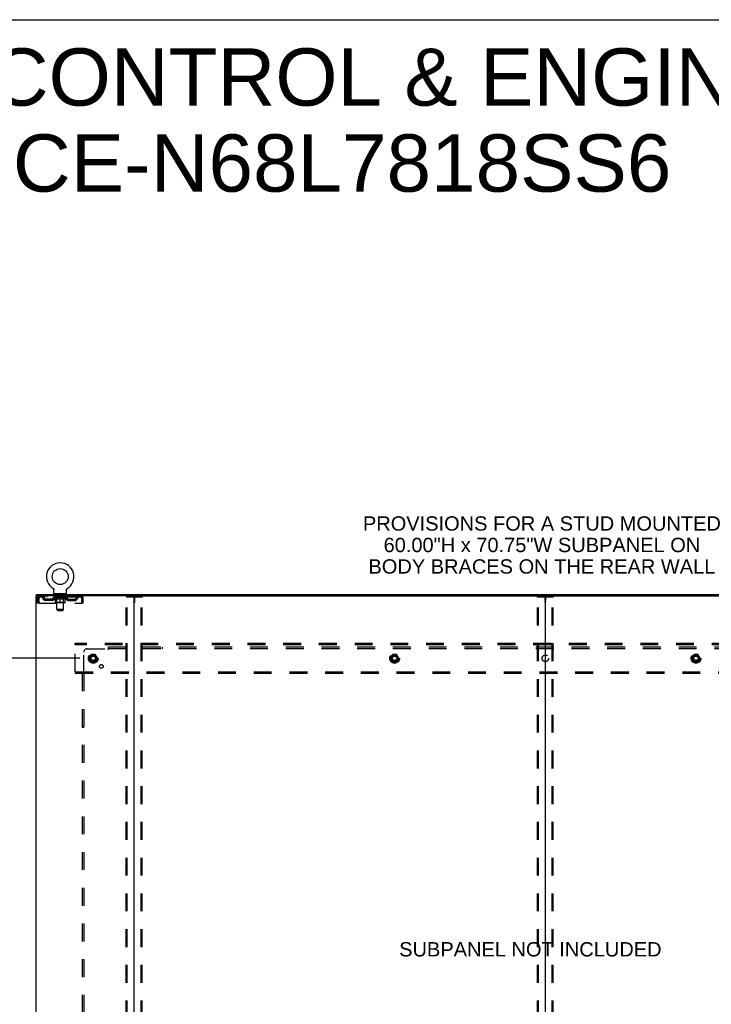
# Model space of a CAD drawing. Header units: inches. Extents: x 0 to 248, y 0 to 160.
# Tile 81 of 82: x 168 to 221, y 85 to 160. Entities that reach past the tile are written whole.
import ezdxf

# ---------------------------------------------------------------- set-up
doc = ezdxf.new("R2010")
doc.units = ezdxf.units.IN
doc.header["$LTSCALE"] = 13.627625
doc.header["$MEASUREMENT"] = 0
doc.linetypes.add('DOT', pattern=[0.2, 0.1, -0.1])
doc.linetypes.add('HIDDEN', pattern=[0.2, 0.1, -0.1])
doc.layers.get('0').update_dxf_attribs({"linetype": 'CONTINUOUS'})
for name, color, linetype in [('DEFAULT_2', 8, 'HIDDEN'), ('DIMENSIONS', 7, 'CONTINUOUS'), ('SUBPANEL', 7, 'CONTINUOUS'), ('WITNESSMARKS', 7, 'CONTINUOUS')]:
    doc.layers.add(name, color=color, linetype=linetype)
doc.styles.get("Standard").update_dxf_attribs({"font": 'arial.ttf'})
doc.dimstyles.new('DIMSTYLE_1', dxfattribs={"dimtxt": 1.093125, "dimasz": 1.4575, "dimexe": 0.09, "dimexo": 0.07, "dimgap": 0.0375, "dimtad": 0, "dimtih": 1, "dimtoh": 1, "dimzin": 4, "dimdsep": 46, "dimtxsty": 'Standard', "dimblk": '_FILLED', "dimblk1": '_FILLED', "dimblk2": '_FILLED', "dimcen": 0.09, "dimadec": 3, "dimazin": 1, "dimtfac": 1, "dimtdec": 3, "dimtofl": 0, "dimtmove": 0, "dimatfit": 3, "dimldrblk": '_FILLED', "dimfxl": 0, "dimtolj": 1, "dimtzin": 4, "dimarcsym": 0})

# ---------------------------------------------------------------- blocks, each defined once
blk = doc.blocks.new('_FILLED')
at = {"color": 0, "linetype": 'ByBlock'}
blk.add_solid([(0, 0), (-1, 0.2), (-1, -0.2)], dxfattribs=at)
blk = doc.blocks.new('*D3')
at = {"layer": 'DIMENSIONS', "color": 2, "linetype": 'Continuous'}
for p, q in [((172.396, 111.608), (161.81, 111.608)), ((163.122, 111.608), (163.122, 85.568)), ((163.122, 53.358), (163.122, 83.382)), ((172.396, 53.358), (161.81, 53.358))]:
    blk.add_line(p, q, dxfattribs=at)
at = {"layer": 'DIMENSIONS', "color": 2, "linetype": 'Continuous', "xscale": 1.4575, "yscale": 1.4575, "zscale": 1.4575}
for p, rotation in [((163.122, 111.608), 90), ((163.122, 53.358), 270)]:
    blk.add_blockref('_FILLED', p, dxfattribs=dict(at, rotation=rotation))
at = {"layer": 'DIMENSIONS', "color": 2, "linetype": 'Continuous', "insert": (163.122, 85.022), "char_height": 1.0931, "width": 3.81984, "attachment_point": 2, "line_spacing_factor": 0.9}
blk.add_mtext('58.25', dxfattribs=at)

msp = doc.modelspace()

# ---------------------------------------------------------------- linework, layer by layer
at = {"color": 7, "linetype": 'Continuous'}
for p, q in [((0, 160.325), (247.775, 160.325)), ((169.093, 116.379), (169.093, 116.483)), ((170.359, 116.929), (170.359, 116.93)), ((170.359, 116.93), (170.362, 116.928)), ((170.362, 116.928), (170.365, 116.926)), ((170.365, 116.926), (170.366, 116.925)), ((170.366, 116.925), (170.37, 116.922)), ((170.37, 116.922), (170.373, 116.92)), ((170.373, 116.92), (170.377, 116.917)), ((170.377, 116.917), (170.38, 116.914)), ((170.38, 116.914), (170.383, 116.911)), ((170.383, 116.911), (170.386, 116.908)), ((170.386, 116.908), (170.389, 116.905)), ((170.389, 116.905), (170.392, 116.901)), ((170.392, 116.902), (170.395, 116.898)), ((170.395, 116.898), (170.397, 116.895)), ((170.397, 116.895), (170.4, 116.891)), ((170.4, 116.891), (170.402, 116.887)), ((170.402, 116.887), (170.404, 116.884)), ((170.404, 116.884), (170.406, 116.88)), ((170.406, 116.88), (170.408, 116.876)), ((170.408, 116.876), (170.41, 116.872)), ((170.41, 116.872), (170.412, 116.868)), ((170.412, 116.868), (170.413, 116.864)), ((170.413, 116.864), (170.415, 116.86)), ((170.415, 116.86), (170.416, 116.856)), ((170.42, 116.83), (170.42, 116.826)), ((170.42, 116.826), (170.42, 116.822)), ((170.42, 116.573), (170.42, 116.822)), ((170.458, 116.513), (170.458, 116.483)), ((171.333, 116.513), (170.458, 116.513)), ((171.333, 116.513), (171.333, 116.483)), ((171.37, 116.573), (171.37, 116.822)), ((171.374, 116.851), (171.375, 116.856)), ((171.375, 116.856), (171.376, 116.86)), ((171.376, 116.86), (171.378, 116.864)), ((171.378, 116.864), (171.379, 116.868)), ((171.379, 116.868), (171.381, 116.872)), ((171.381, 116.872), (171.383, 116.876)), ((171.383, 116.876), (171.385, 116.88)), ((171.385, 116.88), (171.387, 116.884)), ((171.387, 116.884), (171.389, 116.887)), ((171.389, 116.887), (171.391, 116.891)), ((171.391, 116.891), (171.394, 116.895)), ((171.394, 116.895), (171.396, 116.898)), ((171.396, 116.898), (171.399, 116.902)), ((171.399, 116.901), (171.402, 116.905)), ((171.402, 116.905), (171.405, 116.908)), ((171.405, 116.908), (171.408, 116.911)), ((171.408, 116.911), (171.411, 116.914)), ((171.411, 116.914), (171.414, 116.917)), ((171.414, 116.917), (171.418, 116.92)), ((171.417, 116.92), (171.421, 116.922)), ((171.421, 116.922), (171.424, 116.925)), ((171.424, 116.925), (171.426, 116.926)), ((171.424, 116.925), (171.426, 116.926)), ((171.426, 116.926), (171.429, 116.928)), ((171.429, 116.928), (171.432, 116.93)), ((171.432, 116.93), (171.432, 116.929)), ((169.131, 116.379), (169.098, 116.379)), ((176.501, 116.379), (239.331, 116.379)), ((207.916, 116.339), (207.916, 48.627))]:
    msp.add_line(p, q, dxfattribs=at)
at = {"color": 3, "linetype": 'Continuous'}
for p, q in [((169.093, 116.483), (246.739, 116.483)), ((169.041, 116.379), (169.041, 48.587)), ((169.098, 116.379), (169.041, 116.379)), ((176.501, 116.379), (169.131, 116.379)), ((176.541, 48.627), (176.541, 116.339))]:
    msp.add_line(p, q, dxfattribs=at)
at = {"color": 7, "linetype": 'Continuous'}
for points in [[(170.416, 116.856), (170.417, 116.851), (170.418, 116.847), (170.419, 116.843), (170.419, 116.839), (170.42, 116.834), (170.42, 116.83), (170.42, 116.826)], [(171.37, 116.822), (171.37, 116.826), (171.371, 116.83), (171.371, 116.834), (171.372, 116.839), (171.372, 116.843), (171.373, 116.847), (171.374, 116.851)], [(171.37, 116.826), (171.371, 116.83), (171.371, 116.834), (171.372, 116.839), (171.372, 116.843)]]:
    msp.add_lwpolyline(points, dxfattribs=at)
msp.add_circle((170.895, 117.837), 0.609, dxfattribs=at)
for centre, radius, start, end in [((170.895, 117.837), 1.054, 300.39933, 239.60067), ((170.48, 116.573), 0.06, 180, 270), ((171.31, 116.573), 0.06, 270, 360), ((176.581, 116.339), 0.04, 90, 180), ((207.876, 116.339), 0.04, 0, 90), ((207.956, 116.339), 0.04, 90, 180)]:
    msp.add_arc(centre, radius, start, end, dxfattribs=at)
at = {"color": 3, "linetype": 'Continuous'}
msp.add_arc((176.501, 116.339), 0.04, 0, 90, dxfattribs=at)
at = {"layer": 'DEFAULT_2', "color": 8, "linetype": 'HIDDEN'}
for p, q in [((170.359, 116.93), (170.359, 116.93)), ((170.365, 116.926), (170.366, 116.925)), ((170.55, 116.513), (170.55, 116.483)), ((170.585, 116.423), (170.585, 116.503)), ((171.205, 116.423), (171.205, 116.503)), ((171.24, 116.513), (171.24, 116.483)), ((171.432, 116.93), (171.432, 116.93)), ((169.145, 116.212), (169.145, 115.816)), ((169.145, 116.212), (169.249, 116.212)), ((169.249, 115.816), (169.145, 115.816)), ((169.249, 116.212), (169.249, 115.816)), ((169.279, 115.816), (169.279, 116.212)), ((169.279, 115.816), (172.511, 115.816)), ((169.312, 116.379), (169.312, 116.275)), ((172.478, 116.275), (169.312, 116.275)), ((169.781, 116.024), (169.781, 116.128)), ((170.264, 116.128), (169.781, 116.128)), ((170.264, 116.024), (169.781, 116.024)), ((169.864, 116.379), (169.864, 116.275)), ((170.031, 116.024), (170.031, 116.128)), ((170.389, 116.238), (170.389, 116.275)), ((170.517, 116.148), (170.389, 116.238)), ((171.402, 116.238), (170.389, 116.238)), ((170.397, 116.27), (170.397, 116.275)), ((170.404, 116.267), (170.404, 116.27)), ((170.404, 116.267), (171.387, 116.267)), ((170.411, 116.267), (170.411, 116.27)), ((170.412, 116.267), (170.412, 116.27)), ((170.42, 116.27), (170.42, 116.275)), ((170.433, 116.267), (170.433, 116.27)), ((170.434, 116.267), (170.434, 116.27)), ((170.457, 116.27), (170.457, 116.275)), ((170.458, 116.275), (170.458, 116.379)), ((170.469, 116.267), (170.469, 116.27)), ((170.471, 116.267), (170.471, 116.27)), ((170.634, 116.269), (170.473, 116.269)), ((170.508, 116.27), (170.508, 116.275)), ((170.509, 116.267), (170.509, 116.269)), ((170.509, 116.267), (170.509, 116.269)), ((170.512, 116.267), (170.512, 116.269)), ((170.517, 116.267), (170.517, 116.27)), ((170.517, 116.267), (170.517, 116.269)), ((170.517, 116.148), (170.525, 116.148)), ((170.52, 116.267), (170.52, 116.27)), ((170.523, 116.267), (170.523, 116.27)), ((170.525, 115.858), (170.525, 116.183)), ((170.526, 116.267), (170.526, 116.269)), ((170.538, 116.267), (170.538, 116.269)), ((170.552, 116.267), (170.552, 116.269)), ((170.553, 116.267), (170.553, 116.271)), ((171.236, 115.829), (170.555, 115.829)), ((170.569, 116.267), (170.569, 116.269)), ((170.57, 116.27), (170.57, 116.275)), ((170.578, 116.267), (170.578, 116.27)), ((170.581, 116.267), (170.581, 116.27)), ((170.588, 116.267), (170.588, 116.269)), ((170.654, 116.413), (170.595, 116.413)), ((170.597, 116.267), (170.597, 116.273)), ((170.61, 116.267), (170.61, 116.269)), ((170.612, 116.267), (170.612, 116.269)), ((170.645, 115.86), (170.614, 115.829)), ((170.634, 116.267), (170.634, 116.269)), ((170.688, 116.269), (170.638, 116.269)), ((170.639, 116.148), (170.782, 116.148)), ((170.642, 116.27), (170.642, 116.275)), ((170.645, 115.86), (170.645, 116.235)), ((171.145, 115.86), (170.645, 115.86)), ((170.646, 115.323), (170.646, 116.403)), ((170.648, 116.267), (170.648, 116.27)), ((170.651, 116.267), (170.651, 116.27)), ((170.656, 116.267), (170.656, 116.274)), ((170.66, 116.267), (170.66, 116.269)), ((170.668, 116.267), (170.668, 116.269)), ((170.688, 116.267), (170.688, 116.269)), ((170.747, 116.269), (170.7, 116.269)), ((170.716, 116.267), (170.716, 116.269)), ((170.722, 116.27), (170.722, 116.275)), ((170.725, 116.267), (170.725, 116.27)), ((170.727, 116.267), (170.727, 116.274)), ((170.729, 116.267), (170.729, 116.27)), ((170.735, 116.267), (170.735, 116.27)), ((170.748, 116.267), (170.748, 116.269)), ((170.812, 116.269), (170.768, 116.269)), ((170.779, 116.267), (170.779, 116.269)), ((170.804, 116.269), (170.866, 116.273)), ((170.807, 116.27), (170.807, 116.275)), ((170.808, 116.275), (170.807, 116.275)), ((170.808, 116.27), (170.808, 116.275)), ((170.808, 116.267), (170.808, 116.27)), ((170.811, 116.267), (170.811, 116.27)), ((170.812, 116.267), (170.812, 116.27)), ((170.812, 116.267), (170.812, 116.269)), ((170.84, 116.269), (170.892, 116.269)), ((170.845, 116.267), (170.845, 116.269)), ((170.849, 116.269), (170.849, 116.272)), ((170.866, 116.269), (170.866, 116.273)), ((170.879, 116.267), (170.879, 116.269)), ((170.893, 116.27), (170.893, 116.27)), ((170.893, 116.267), (170.893, 116.27)), ((170.893, 116.267), (170.893, 116.27)), ((170.895, 116.27), (170.895, 116.275)), ((170.895, 116.275), (170.987, 116.269)), ((170.895, 115.829), (170.895, 116.183)), ((170.897, 116.267), (170.897, 116.27)), ((170.897, 116.27), (170.898, 116.27)), ((170.898, 116.267), (170.898, 116.27)), ((170.912, 116.267), (170.912, 116.269)), ((170.912, 116.269), (170.951, 116.269)), ((170.946, 116.267), (170.946, 116.269)), ((170.979, 116.267), (170.979, 116.27)), ((170.979, 116.267), (170.979, 116.269)), ((170.979, 116.269), (171.023, 116.269)), ((170.98, 116.267), (170.98, 116.27)), ((170.983, 116.27), (170.983, 116.275)), ((170.983, 116.27), (170.983, 116.275)), ((170.983, 116.275), (170.983, 116.275)), ((170.983, 116.267), (170.983, 116.27)), ((171.008, 116.148), (171.152, 116.148)), ((171.012, 116.267), (171.012, 116.269)), ((171.043, 116.267), (171.043, 116.269)), ((171.043, 116.269), (171.091, 116.269)), ((171.056, 116.267), (171.056, 116.27)), ((171.062, 116.267), (171.062, 116.27)), ((171.064, 116.267), (171.064, 116.274)), ((171.066, 116.267), (171.066, 116.27)), ((171.069, 116.27), (171.069, 116.275)), ((171.074, 116.267), (171.074, 116.269)), ((171.103, 116.267), (171.103, 116.269)), ((171.103, 116.269), (171.153, 116.269)), ((171.122, 116.267), (171.122, 116.269)), ((171.131, 116.267), (171.131, 116.269)), ((171.135, 116.267), (171.135, 116.274)), ((171.195, 116.413), (171.136, 116.413)), ((171.139, 116.267), (171.139, 116.27)), ((171.143, 116.267), (171.143, 116.27)), ((171.144, 115.323), (171.144, 116.403)), ((171.145, 115.86), (171.145, 116.235)), ((171.145, 115.86), (171.177, 115.829)), ((171.149, 116.27), (171.149, 116.275)), ((171.157, 116.267), (171.157, 116.269)), ((171.157, 116.269), (171.318, 116.269)), ((171.179, 116.267), (171.179, 116.269)), ((171.181, 116.267), (171.181, 116.269)), ((171.193, 116.267), (171.193, 116.273)), ((171.202, 116.267), (171.202, 116.269)), ((171.21, 116.267), (171.21, 116.27)), ((171.213, 116.267), (171.213, 116.27)), ((171.221, 116.27), (171.221, 116.275)), ((171.222, 116.267), (171.222, 116.269)), ((171.238, 116.267), (171.238, 116.271)), ((171.239, 116.267), (171.239, 116.269)), ((171.253, 116.267), (171.253, 116.269)), ((171.264, 116.267), (171.264, 116.269)), ((171.266, 115.858), (171.266, 116.183)), ((171.266, 116.148), (171.274, 116.148)), ((171.268, 116.267), (171.268, 116.27)), ((171.271, 116.267), (171.271, 116.27)), ((171.273, 116.267), (171.273, 116.27)), ((171.273, 116.267), (171.273, 116.269)), ((171.274, 116.148), (171.402, 116.238)), ((171.279, 116.267), (171.279, 116.269)), ((171.281, 116.267), (171.281, 116.269)), ((171.282, 116.267), (171.282, 116.269)), ((171.283, 116.27), (171.283, 116.275)), ((171.32, 116.267), (171.32, 116.27)), ((171.322, 116.267), (171.322, 116.27)), ((171.333, 116.275), (171.333, 116.379)), ((171.334, 116.27), (171.334, 116.275)), ((171.357, 116.267), (171.357, 116.27)), ((171.358, 116.267), (171.358, 116.27)), ((171.371, 116.27), (171.371, 116.275)), ((171.379, 116.267), (171.379, 116.27)), ((171.38, 116.267), (171.38, 116.27)), ((171.387, 116.267), (171.387, 116.27)), ((171.394, 116.27), (171.394, 116.275)), ((171.402, 116.238), (171.402, 116.275)), ((171.527, 116.128), (172.01, 116.128)), ((171.527, 116.024), (172.01, 116.024)), ((171.76, 116.024), (171.76, 116.128)), ((171.927, 116.379), (171.927, 116.275)), ((172.01, 116.024), (172.01, 116.128)), ((172.478, 116.379), (172.478, 116.275)), ((172.481, 116.378), (172.478, 116.379)), ((172.511, 116.212), (172.511, 115.816)), ((172.541, 115.816), (172.541, 116.212)), ((172.645, 116.212), (172.541, 116.212)), ((172.645, 115.816), (172.541, 115.816)), ((172.645, 115.816), (172.645, 116.212)), ((175.938, 48.7), (175.938, 116.265)), ((175.959, 116.295), (177.124, 116.295)), ((176.011, 48.7), (176.011, 116.265)), ((177.072, 48.7), (177.072, 116.265)), ((177.145, 48.7), (177.145, 116.265)), ((207.313, 48.7), (207.313, 116.265)), ((207.334, 116.295), (208.499, 116.295)), ((207.386, 48.7), (207.386, 116.265)), ((208.447, 48.7), (208.447, 116.265)), ((208.52, 48.7), (208.52, 116.265)), ((170.706, 115.263), (170.646, 115.323)), ((171.144, 115.323), (170.646, 115.323)), ((170.706, 115.263), (171.084, 115.263)), ((171.084, 115.263), (171.144, 115.323)), ((172.041, 112.629), (172.041, 112.733)), ((243.791, 112.733), (172.041, 112.733)), ((172.041, 110.587), (172.041, 112.629)), ((243.791, 112.629), (172.041, 112.629)), ((173.253, 111.88), (173.099, 111.613)), ((173.099, 111.603), (173.253, 111.335)), ((173.571, 111.885), (173.262, 111.885)), ((173.571, 111.33), (173.262, 111.33)), ((173.734, 111.613), (173.58, 111.88)), ((173.58, 111.335), (173.734, 111.603)), ((196.253, 111.88), (196.099, 111.613)), ((196.099, 111.603), (196.253, 111.335)), ((196.571, 111.885), (196.262, 111.885)), ((196.571, 111.33), (196.262, 111.33)), ((196.734, 111.613), (196.58, 111.88)), ((196.58, 111.335), (196.734, 111.603)), ((219.253, 111.88), (219.099, 111.613)), ((219.099, 111.603), (219.253, 111.335)), ((219.571, 111.885), (219.262, 111.885)), ((219.571, 111.33), (219.262, 111.33)), ((219.734, 111.613), (219.58, 111.88)), ((219.58, 111.335), (219.734, 111.603)), ((172.041, 110.587), (172.041, 110.483)), ((172.041, 110.587), (243.791, 110.587)), ((172.041, 110.483), (243.791, 110.483))]:
    msp.add_line(p, q, dxfattribs=at)
for points in [[(169.312, 116.379), (169.31, 116.378), (169.308, 116.375), (169.305, 116.369), (169.303, 116.362), (169.301, 116.353), (169.298, 116.342), (169.296, 116.33), (169.294, 116.316), (169.291, 116.301), (169.289, 116.284), (169.286, 116.267), (169.284, 116.249), (169.282, 116.231), (169.279, 116.212)], [(169.312, 116.275), (169.31, 116.274), (169.308, 116.273), (169.305, 116.271), (169.303, 116.269), (169.301, 116.265), (169.298, 116.261), (169.296, 116.256), (169.294, 116.251), (169.291, 116.245), (169.289, 116.239), (169.286, 116.233), (169.284, 116.226), (169.282, 116.219), (169.279, 116.212)], [(170.645, 116.148), (170.625, 116.152), (170.605, 116.156), (170.585, 116.162), (170.566, 116.168), (170.545, 116.175), (170.525, 116.183)], [(170.525, 116.182), (170.544, 116.175), (170.564, 116.168), (170.583, 116.162), (170.601, 116.157), (170.62, 116.152), (170.639, 116.148)], [(170.895, 116.183), (170.875, 116.175), (170.854, 116.168), (170.834, 116.162), (170.814, 116.156), (170.794, 116.152), (170.775, 116.148)], [(170.782, 116.148), (170.801, 116.152), (170.82, 116.157), (170.838, 116.162), (170.857, 116.168), (170.876, 116.174), (170.895, 116.182)], [(171.016, 116.148), (170.996, 116.152), (170.976, 116.157), (170.956, 116.162), (170.936, 116.168), (170.916, 116.175), (170.895, 116.183)], [(170.895, 116.182), (170.915, 116.174), (170.934, 116.168), (170.953, 116.162), (170.971, 116.156), (170.99, 116.152), (171.008, 116.148)], [(171.266, 116.183), (171.245, 116.175), (171.225, 116.168), (171.205, 116.162), (171.185, 116.156), (171.166, 116.152), (171.146, 116.148)], [(171.152, 116.148), (171.171, 116.152), (171.19, 116.157), (171.208, 116.162), (171.227, 116.168), (171.247, 116.175), (171.266, 116.182)], [(172.488, 116.269), (172.485, 116.271), (172.483, 116.273), (172.481, 116.274), (172.478, 116.275)], [(172.481, 116.378), (172.483, 116.375), (172.485, 116.369), (172.488, 116.362), (172.49, 116.353), (172.493, 116.342), (172.495, 116.33), (172.497, 116.316), (172.5, 116.301), (172.502, 116.284), (172.504, 116.267), (172.507, 116.249), (172.509, 116.231), (172.511, 116.212)], [(172.488, 116.269), (172.49, 116.265), (172.493, 116.261), (172.495, 116.256), (172.497, 116.251), (172.5, 116.245), (172.502, 116.239), (172.504, 116.233), (172.507, 116.226), (172.509, 116.219), (172.511, 116.212)], [(175.938, 116.265), (175.938, 116.273), (175.94, 116.28), (175.944, 116.287), (175.948, 116.291), (175.953, 116.294), (175.959, 116.295)], [(176.032, 116.295), (176.027, 116.294), (176.022, 116.291), (176.017, 116.287), (176.014, 116.28), (176.012, 116.273), (176.011, 116.265)], [(177.072, 116.265), (177.071, 116.273), (177.069, 116.28), (177.065, 116.287), (177.061, 116.291), (177.056, 116.294), (177.051, 116.295)], [(177.124, 116.295), (177.13, 116.294), (177.135, 116.291), (177.139, 116.287), (177.142, 116.28), (177.144, 116.273), (177.145, 116.265)], [(207.313, 116.265), (207.313, 116.273), (207.315, 116.28), (207.319, 116.287), (207.323, 116.291), (207.328, 116.294), (207.334, 116.295)], [(207.407, 116.295), (207.402, 116.294), (207.397, 116.291), (207.392, 116.287), (207.389, 116.28), (207.387, 116.273), (207.386, 116.265)], [(208.447, 116.265), (208.446, 116.273), (208.444, 116.28), (208.44, 116.287), (208.436, 116.291), (208.431, 116.294), (208.426, 116.295)], [(208.499, 116.295), (208.505, 116.294), (208.51, 116.291), (208.514, 116.287), (208.517, 116.28), (208.519, 116.273), (208.52, 116.265)]]:
    msp.add_lwpolyline(points, dxfattribs=at)
for centre, radius in [((173.416, 111.608), 0.372), ((173.416, 111.608), 0.356), ((173.416, 111.608), 0.312), ((196.416, 111.608), 0.372), ((196.416, 111.608), 0.356), ((196.416, 111.608), 0.312), ((219.416, 111.608), 0.372), ((219.416, 111.608), 0.356), ((219.416, 111.608), 0.312), ((173.416, 111.608), 0.204), ((173.416, 111.608), 0.188), ((173.416, 111.608), 0.183), ((173.416, 111.608), 0.165), ((196.416, 111.608), 0.204), ((196.416, 111.608), 0.188), ((196.416, 111.608), 0.183), ((196.416, 111.608), 0.165), ((219.416, 111.608), 0.204), ((219.416, 111.608), 0.188), ((219.416, 111.608), 0.183), ((219.416, 111.608), 0.165)]:
    msp.add_circle(centre, radius, dxfattribs=at)
at = {"layer": 'DEFAULT_2', "color": 8, "linetype": 'DOT'}
for centre in [(173.416, 111.608), (196.416, 111.608), (219.416, 111.608)]:
    msp.add_circle(centre, 0.17, dxfattribs=at)
at = {"layer": 'DEFAULT_2', "color": 8, "linetype": 'HIDDEN'}
for centre, radius, start, end in [((170.575, 116.503), 0.01, 0, 90), ((171.215, 116.503), 0.01, 90, 180), ((169.312, 116.212), 0.167, 90, 180), ((169.312, 116.212), 0.063, 90, 180), ((169.492, 116.212), 0.167, 8.07163, 90), ((169.492, 116.212), 0.0625, 7.98631, 90), ((169.781, 116.253), 0.229, 187.98631, 270), ((169.781, 116.253), 0.125, 188.07163, 270), ((170.264, 116.253), 0.125, 270, 351.92837), ((170.264, 116.253), 0.229, 270, 352.01369), ((170.553, 116.212), 0.167, 90, 171.92837), ((170.552, 116.212), 0.0625, 90, 172.01369), ((170.555, 115.858), 0.0296, 180, 270), ((170.595, 116.423), 0.01, 180, 270), ((170.614, 116.235), 0.0318, 0, 90), ((170.636, 116.403), 0.01, 0, 90), ((171.154, 116.403), 0.01, 90, 180), ((171.177, 116.235), 0.0318, 90, 180), ((171.195, 116.423), 0.01, 270, 360), ((171.236, 115.858), 0.0296, 270, 360), ((171.238, 116.212), 0.167, 8.07163, 90), ((171.238, 116.212), 0.0625, 7.98631, 90), ((171.527, 116.253), 0.229, 187.98631, 270), ((171.527, 116.253), 0.125, 188.07163, 270), ((172.01, 116.253), 0.125, 270, 351.92837), ((172.01, 116.253), 0.229, 270, 352.01369), ((172.299, 116.212), 0.167, 90, 171.92837), ((172.299, 116.212), 0.0625, 90, 172.01369), ((172.478, 116.212), 0.167, 0, 90), ((172.478, 116.212), 0.063, 0, 90), ((173.108, 111.608), 0.01, 150.01268, 209.98829), ((173.262, 111.875), 0.01, 90.01235, 149.98915), ((173.262, 111.34), 0.01, 210.01204, 269.98872), ((173.571, 111.875), 0.01, 30.01204, 89.98872), ((173.571, 111.34), 0.01, 270.01235, 329.98915), ((173.725, 111.608), 0.01, 330.01268, 29.98829), ((196.108, 111.608), 0.01, 150.01268, 209.98829), ((196.262, 111.875), 0.01, 90.01235, 149.98915), ((196.262, 111.34), 0.01, 210.01204, 269.98872), ((196.571, 111.875), 0.01, 30.01204, 89.98872), ((196.571, 111.34), 0.01, 270.01235, 329.98915), ((196.725, 111.608), 0.01, 330.01268, 29.98829), ((219.108, 111.608), 0.01, 150.01268, 209.98829), ((219.262, 111.875), 0.01, 90.01235, 149.98915), ((219.262, 111.34), 0.01, 210.01204, 269.98872), ((219.571, 111.875), 0.01, 30.01204, 89.98872), ((219.571, 111.34), 0.01, 270.01235, 329.98915), ((219.725, 111.608), 0.01, 330.01268, 29.98829)]:
    msp.add_arc(centre, radius, start, end, dxfattribs=at)
for centre, major_axis, ratio, start_param, end_param in [((170.373, 116.265), (0.158, 0), 0.060556, 0.430652, 1.470503), ((170.895, 116.275), (0.506, 0.005), 0.05963, 2.96643, 3.140963), ((170.895, 116.275), (0.506, 0), 0.060556, -3.141593, -2.96706), ((170.373, 116.26), (0.158, 0.002), 0.05963, 1.376596, 1.469874), ((170.354, 116.265), (0.158, 0.002), 0.05963, 0.25549, 1.295341), ((170.409, 116.265), (0.158, -0.002), 0.05963, 0.605815, 1.645666), ((170.895, 116.275), (0.506, 0.011), 0.05688, 2.791345, 2.965878), ((170.895, 116.275), (0.506, -0.005), 0.05963, -2.96643, -2.791898), ((170.409, 116.26), (0.158, 0), 0.060556, 1.551758, 1.645036), ((170.354, 116.26), (0.158, 0.003), 0.05688, 1.20151, 1.294789), ((170.41, 116.262), (0.131, 0.001), 0.05963, 1.065228, 1.614276), ((170.394, 116.262), (0.131, 0.003), 0.05688, 0.890143, 1.43919), ((170.44, 116.262), (0.131, 0), 0.060556, 1.240391, 1.789438), ((170.351, 116.265), (0.158, 0.003), 0.05688, 0.080405, 1.120256), ((170.459, 116.265), (0.158, -0.003), 0.05688, 0.7809, 1.820751), ((170.895, 116.275), (0.506, 0.015), 0.052395, 2.616403, 2.790936), ((170.895, 116.275), (0.506, -0.011), 0.05688, -2.791345, -2.616812), ((170.459, 116.26), (0.158, -0.002), 0.05963, 1.72692, 1.820198), ((170.351, 116.26), (0.158, 0.005), 0.052395, 1.026568, 1.119847), ((170.393, 116.262), (0.131, 0.004), 0.052395, 0.715201, 1.264248), ((170.485, 116.262), (0.131, -0.001), 0.05963, 1.415553, 1.9646), ((170.522, 116.265), (0.158, -0.005), 0.052395, 0.955842, 1.995693), ((170.895, 116.275), (0.506, 0.02), 0.046319, 2.441654, 2.616187), ((170.364, 116.265), (0.158, 0.005), 0.052395, -0.094537, 0.945314), ((170.895, 116.275), (0.506, -0.015), 0.052395, -2.616403, -2.44187), ((170.522, 116.26), (0.158, -0.003), 0.05688, 1.902006, 1.995284), ((170.364, 116.26), (0.158, 0.006), 0.046319, 0.851819, 0.945098), ((170.408, 116.262), (0.131, 0.005), 0.046319, 0.540452, 1.089499), ((170.541, 116.262), (0.131, -0.003), 0.05688, 1.590638, 2.139686), ((170.597, 116.265), (0.158, -0.006), 0.046319, 1.130591, 2.170442), ((170.895, 116.275), (0.506, 0.024), 0.038841, 2.267123, 2.441656), ((170.895, 116.275), (0.506, -0.02), 0.046319, -2.441654, -2.267121), ((170.394, 116.265), (0.158, 0.006), 0.046319, -0.269286, 0.770565), ((170.597, 116.26), (0.158, -0.005), 0.052395, 2.076947, 2.170226), ((170.394, 116.26), (0.158, 0.007), 0.038841, 0.677289, 0.770567), ((170.438, 116.262), (0.131, 0.006), 0.038841, 0.365921, 0.914969), ((170.609, 116.262), (0.131, -0.004), 0.052395, 1.76558, 2.314627), ((170.681, 116.265), (0.158, -0.007), 0.038841, 1.305122, 2.344973), ((170.895, 116.275), (0.506, 0.027), 0.030195, 2.09281, 2.267343), ((170.895, 116.275), (0.506, -0.024), 0.038841, -2.267123, -2.092591), ((170.439, 116.265), (0.158, 0.007), 0.038841, -0.443817, 0.596034), ((170.681, 116.26), (0.158, -0.006), 0.046319, 2.251696, 2.344975), ((170.439, 116.26), (0.158, 0.008), 0.030195, 0.502975, 0.596254), ((170.481, 116.262), (0.131, 0.007), 0.030195, 0.191608, 0.740655), ((170.685, 116.262), (0.131, -0.005), 0.046319, 1.940329, 2.489376), ((170.498, 116.265), (0.158, 0.008), 0.030195, -0.61813, 0.421721), ((170.771, 116.265), (0.158, -0.008), 0.030195, 1.479435, 2.519286), ((170.895, 116.275), (0.506, 0.029), 0.020645, 1.918687, 2.09322), ((170.895, 116.275), (0.506, -0.027), 0.030195, -2.09281, -1.918277), ((170.771, 116.26), (0.158, -0.007), 0.038841, 2.426227, 2.519505), ((170.498, 116.26), (0.158, 0.009), 0.020645, 0.328852, 0.422131), ((170.537, 116.262), (0.131, 0.007), 0.020645, 0.017485, 0.566532), ((170.768, 116.262), (0.131, -0.006), 0.038841, 2.11486, 2.663907), ((170.569, 116.265), (0.158, 0.009), 0.020645, -0.792253, 0.247598), ((170.865, 116.265), (0.158, -0.009), 0.020645, 1.653558, 2.693409), ((170.895, 116.275), (0.506, 0.03), 0.010478, 1.744704, 1.919237), ((170.895, 116.275), (0.506, -0.029), 0.020645, -1.918687, -1.744154), ((170.865, 116.26), (0.158, -0.008), 0.030195, 2.60054, 2.693819), ((170.569, 116.26), (0.158, 0.009), 0.010478, 0.154869, 0.248148), ((170.604, 116.262), (0.131, 0.008), 0.010478, 6.126688, 6.675735), ((170.855, 116.262), (0.131, -0.007), 0.030195, 2.289173, 2.83822), ((170.65, 116.265), (0.158, 0.009), 0.010478, -0.966236, -0.000846), ((170.96, 116.265), (0.158, -0.009), 0.010478, 1.827541, 2.867392), ((170.895, 116.275), (0.506, -0.03), 0.010478, -1.744704, -1.570171), ((170.96, 116.26), (0.158, -0.009), 0.020645, 2.774664, 2.867942), ((170.942, 116.262), (0.131, -0.007), 0.020645, 2.463296, 3.012344), ((170.831, 116.265), (0.158, 0.009), 0.010478, 0.274201, 1.314052), ((170.762, 116.262), (0.131, 0.008), 0.010478, -0.000298, 0.504314), ((170.738, 116.26), (0.158, 0.009), 0.010478, 0.192946, 0.399283), ((170.895, 116.275), (0.506, 0.03), 0.010478, -1.578586, -1.396888), ((171.053, 116.26), (0.158, -0.009), 0.010478, 2.948646, 3.041925), ((171.029, 116.262), (0.131, -0.008), 0.010478, 2.637279, 3.142076), ((170.926, 116.265), (0.158, 0.009), 0.020645, 0.448184, 1.488034), ((170.848, 116.262), (0.131, 0.007), 0.020645, 0.129249, 0.678296), ((170.831, 116.26), (0.158, 0.009), 0.020645, 0.273651, 0.366929), ((170.895, 116.275), (0.506, 0.029), 0.020645, -1.397439, -1.222906), ((171.141, 116.265), (0.158, -0.009), 0.010478, -3.140747, -2.175357), ((170.895, 116.275), (0.506, -0.03), 0.010478, 1.222355, 1.396888), ((171.02, 116.265), (0.158, 0.008), 0.030195, 0.622307, 1.662158), ((170.936, 116.262), (0.131, 0.007), 0.030195, 0.303372, 0.852419), ((171.187, 116.262), (0.131, -0.008), 0.010478, 2.749043, 3.29809), ((171.222, 116.265), (0.158, -0.009), 0.020645, 2.893995, 3.933846), ((170.926, 116.26), (0.158, 0.008), 0.030195, 0.447774, 0.541052), ((171.222, 116.26), (0.158, -0.009), 0.010478, 2.893445, 2.986723), ((171.11, 116.265), (0.158, 0.007), 0.038841, 0.79662, 1.836471), ((170.895, 116.275), (0.506, 0.027), 0.030195, -1.223315, -1.048783), ((170.895, 116.275), (0.506, -0.029), 0.020645, 1.048373, 1.222906), ((171.023, 116.262), (0.131, 0.006), 0.038841, 0.477686, 1.026733), ((171.254, 116.262), (0.131, -0.007), 0.020645, 2.57506, 3.124108), ((171.293, 116.265), (0.158, -0.008), 0.030195, 2.719872, 3.759723), ((171.194, 116.265), (0.158, 0.006), 0.046319, 0.971151, 2.011002), ((171.02, 116.26), (0.158, 0.007), 0.038841, 0.622087, 0.715366), ((171.293, 116.26), (0.158, -0.009), 0.020645, 2.719462, 2.812741), ((170.895, 116.275), (0.506, 0.024), 0.038841, -1.049002, -0.874469), ((170.895, 116.275), (0.506, -0.027), 0.030195, 0.87425, 1.048783), ((171.106, 116.262), (0.131, 0.005), 0.046319, 0.652216, 1.201263), ((171.269, 116.265), (0.158, 0.005), 0.052395, 1.1459, 2.185751), ((171.31, 116.262), (0.131, -0.007), 0.030195, 2.400937, 2.949985), ((171.352, 116.265), (0.158, -0.007), 0.038841, 2.545558, 3.585409), ((171.182, 116.262), (0.131, 0.004), 0.052395, 0.826965, 1.376012), ((171.11, 116.26), (0.158, 0.006), 0.046319, 0.796618, 0.889896), ((171.352, 116.26), (0.158, -0.008), 0.030195, 2.545339, 2.638617), ((171.332, 116.265), (0.158, 0.003), 0.05688, 1.320842, 2.360692), ((170.895, 116.275), (0.506, 0.02), 0.046319, -0.874471, -0.699939), ((170.895, 116.275), (0.506, -0.024), 0.038841, 0.699936, 0.874469), ((171.397, 116.265), (0.158, -0.006), 0.046319, 2.371028, 3.410879), ((171.353, 116.262), (0.131, -0.006), 0.038841, 2.226624, 2.775671), ((171.382, 116.265), (0.158, 0.002), 0.05963, 1.495927, 2.535778), ((171.249, 116.262), (0.131, 0.003), 0.05688, 1.001907, 1.550954), ((171.426, 116.265), (0.158, -0.005), 0.052395, 2.196279, 3.23613), ((171.383, 116.262), (0.131, -0.005), 0.046319, 2.052093, 2.601141), ((171.194, 116.26), (0.158, 0.005), 0.052395, 0.971367, 1.064645), ((171.397, 116.26), (0.158, -0.007), 0.038841, 2.371026, 2.464304), ((171.417, 116.265), (0.158, 0), 0.060556, 1.671089, 2.71094), ((171.44, 116.265), (0.158, -0.003), 0.05688, 2.021337, 3.061188), ((170.895, 116.275), (0.506, 0.015), 0.052395, -0.699723, -0.52519), ((170.895, 116.275), (0.506, -0.02), 0.046319, 0.525406, 0.699939), ((171.437, 116.265), (0.158, -0.002), 0.05963, 1.846251, 2.886102), ((171.306, 116.262), (0.131, 0.001), 0.05963, 1.176993, 1.72604), ((171.398, 116.262), (0.131, -0.004), 0.052395, 1.877344, 2.426392), ((171.351, 116.262), (0.131, 0), 0.060556, 1.352155, 1.901202), ((171.397, 116.262), (0.131, -0.003), 0.05688, 1.702402, 2.25145), ((171.381, 116.262), (0.131, -0.001), 0.05963, 1.527317, 2.076364), ((171.269, 116.26), (0.158, 0.003), 0.05688, 1.146309, 1.239587), ((171.426, 116.26), (0.158, -0.006), 0.046319, 2.196495, 2.289773), ((170.895, 116.275), (0.506, 0.011), 0.05688, -0.524781, -0.350248), ((170.895, 116.275), (0.506, -0.015), 0.052395, 0.350657, 0.52519), ((171.332, 116.26), (0.158, 0.002), 0.05963, 1.321394, 1.414673), ((171.44, 116.26), (0.158, -0.005), 0.052395, 2.021746, 2.115024), ((170.895, 116.275), (0.506, 0.005), 0.05963, -0.349695, -0.175162), ((170.895, 116.275), (0.506, -0.011), 0.05688, 0.175715, 0.350248), ((171.382, 116.26), (0.158, 0), 0.060556, 1.496556, 1.589835), ((171.437, 116.26), (0.158, -0.003), 0.05688, 1.846804, 1.940083), ((171.417, 116.26), (0.158, -0.002), 0.05963, 1.671719, 1.764997), ((170.895, 116.275), (0.506, 0), 0.060556, -0.174533, 0), ((170.895, 116.275), (0.506, -0.005), 0.05963, 0.000629, 0.175162)]:
    msp.add_ellipse(centre, major_axis=major_axis, ratio=ratio, start_param=start_param, end_param=end_param, dxfattribs=at)
at = {"layer": 'SUBPANEL', "color": 8, "linetype": 'HIDDEN'}
for p, q in [((172.698, 110.487), (172.698, 112.077)), ((172.948, 112.327), (174.537, 112.327)), ((174.556, 112.345), (174.548, 112.338)), ((174.573, 112.286), (174.573, 112.452)), ((241.26, 112.452), (174.573, 112.452)), ((241.26, 112.327), (174.573, 112.327)), ((178.698, 112.327), (178.698, 112.452)), ((172.573, 110.452), (172.573, 54.514)), ((172.573, 110.452), (172.739, 110.452)), ((172.698, 110.452), (172.698, 54.514)), ((172.698, 106.327), (172.573, 106.327))]:
    msp.add_line(p, q, dxfattribs=at)
for points in [[(174.548, 112.338), (174.546, 112.336), (174.544, 112.334), (174.542, 112.332), (174.541, 112.33), (174.539, 112.328), (174.537, 112.327)], [(174.55, 112.307), (174.547, 112.312), (174.546, 112.314), (174.545, 112.317), (174.543, 112.319), (174.542, 112.321), (174.54, 112.323), (174.539, 112.325), (174.537, 112.327)], [(174.573, 112.286), (174.571, 112.286), (174.569, 112.287), (174.567, 112.288), (174.566, 112.289), (174.564, 112.29), (174.563, 112.291), (174.561, 112.293), (174.56, 112.294), (174.558, 112.296), (174.557, 112.297), (174.556, 112.299), (174.554, 112.301), (174.553, 112.303), (174.552, 112.305), (174.55, 112.307)], [(174.573, 112.365), (174.571, 112.363), (174.569, 112.36), (174.567, 112.358), (174.566, 112.356), (174.564, 112.354), (174.562, 112.352), (174.561, 112.35), (174.559, 112.349), (174.557, 112.347), (174.556, 112.345)], [(172.659, 110.452), (172.662, 110.453), (172.664, 110.455), (172.666, 110.457), (172.668, 110.459), (172.67, 110.46), (172.672, 110.462), (172.674, 110.464), (172.676, 110.465), (172.677, 110.467), (172.679, 110.469), (172.684, 110.474)], [(172.684, 110.474), (172.686, 110.476), (172.688, 110.478), (172.69, 110.48), (172.692, 110.482), (172.694, 110.484), (172.696, 110.485), (172.698, 110.487)], [(172.712, 110.477), (172.71, 110.478), (172.708, 110.48), (172.705, 110.481), (172.703, 110.483), (172.701, 110.484), (172.699, 110.486), (172.698, 110.487)], [(172.739, 110.452), (172.738, 110.453), (172.737, 110.455), (172.736, 110.457), (172.735, 110.458), (172.734, 110.46), (172.733, 110.461), (172.732, 110.463), (172.73, 110.465), (172.729, 110.466), (172.727, 110.467), (172.725, 110.469), (172.723, 110.47), (172.721, 110.471), (172.719, 110.473), (172.717, 110.474), (172.712, 110.477)]]:
    msp.add_lwpolyline(points, dxfattribs=at)
for centre, radius in [((173.416, 111.608), 0.25), ((196.416, 111.608), 0.25), ((207.916, 111.608), 0.25), ((219.416, 111.608), 0.25), ((174.035, 110.989), 0.141)]:
    msp.add_circle(centre, radius, dxfattribs=at)
msp.add_arc((172.948, 112.077), 0.25, 90, 180, dxfattribs=at)
at = {"layer": 'WITNESSMARKS', "color": 40, "linetype": 'Continuous'}
for p, q in [((176.479, 116.254), (176.604, 116.254)), ((176.479, 116.191), (176.604, 116.191)), ((176.479, 116.129), (176.604, 116.129)), ((176.479, 116.066), (176.604, 116.066)), ((176.479, 116.004), (176.604, 116.004)), ((176.479, 115.879), (176.604, 115.879)), ((207.854, 116.254), (207.979, 116.254)), ((207.854, 116.191), (207.979, 116.191)), ((207.854, 116.129), (207.979, 116.129)), ((207.854, 116.066), (207.979, 116.066)), ((207.854, 115.941), (207.979, 115.941))]:
    msp.add_line(p, q, dxfattribs=at)

# ---------------------------------------------------------------- texts
at = {"layer": 'DIMENSIONS', "color": 2, "linetype": 'Continuous', "attachment_point": 2, "line_spacing_factor": 0.9}
for s, insert, char_height, width in [('SAGINAW CONTROL & ENGINEERING\\PSCE-N68L7818SS6', (190.372, 158.138), 4.3725, 110.43407), ('PROVISIONS FOR A STUD MOUNTED\\P60.00"H x 70.75"W SUBPANEL ON\\PBODY BRACES ON THE REAR WALL', (207.656, 122.439), 1.09312, 27.26311), ('SUBPANEL NOT INCLUDED', (206.776, 89.954), 1.09312, 19.98915)]:
    msp.add_mtext(s, dxfattribs=dict(at, insert=insert, char_height=char_height, width=width))

# ---------------------------------------------------------------- dimensions: what is measured, and where the dimension line sits
at = {"layer": 'DIMENSIONS', "color": 2, "linetype": 'Continuous'}
dim = msp.add_linear_dim(base=(163.122, 111.608), p1=(172.466, 53.358), p2=(172.466, 111.608), angle=90, dimstyle='DIMSTYLE_1', dxfattribs=at)
dim.commit()
dim.dimension.update_dxf_attribs({"geometry": '*D3', "text_midpoint": (163.122, 84.469), "dimtype": 160})

doc.saveas('drawing.dxf')
